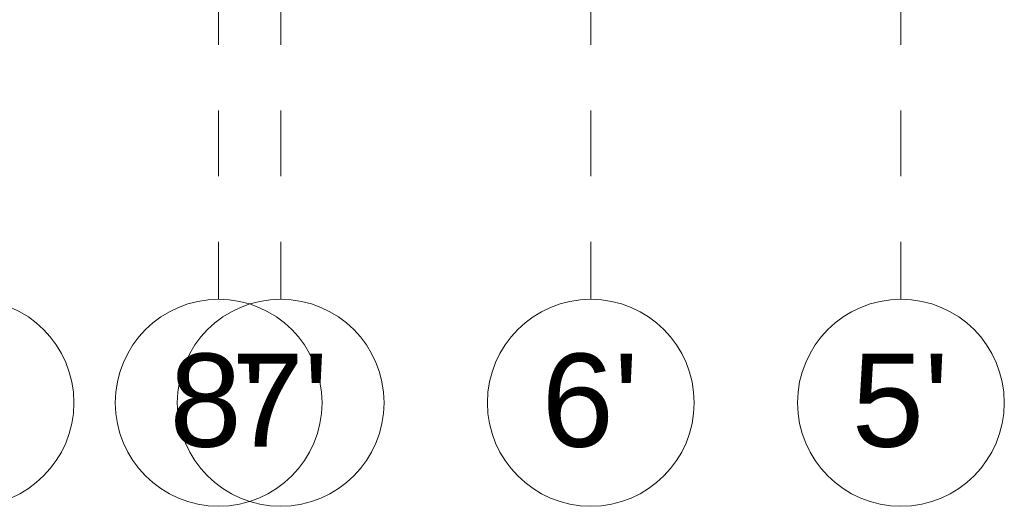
# Model space of a CAD drawing. Header units: millimetres. Extents: x -76482 to 3644, y -39128 to 75172.
# Tile 37 of 149: x -32915 to -23390, y -24570 to -19868. Entities that reach past the tile are written whole.
import ezdxf

# ---------------------------------------------------------------- set-up
doc = ezdxf.new("R2010")
doc.units = ezdxf.units.MM
doc.linetypes.add('Grid Line', pattern=[4445, 2540, -635, 635, -635])
doc.layers.add('Grids-1', color=7, linetype='Continuous', lineweight=9, true_color=0xaaaaaa)
doc.layers.add('Grids-2', color=7, linetype='Grid Line', lineweight=9, true_color=0xaaaaaa)
doc.styles.add('Arial', font='arial.ttf', dxfattribs={"height": 900})

# ---------------------------------------------------------------- blocks, each defined once
blk = doc.blocks.new('Grid - M_Grid Head - Circle-24584-2_ korruse plaan')
at = {"layer": 'Grids-1'}
blk.add_circle((0, 0), 5, dxfattribs=at)

msp = doc.modelspace()

# ---------------------------------------------------------------- linework, layer by layer
at = {"layer": 'Grids-2'}
for p, q in [((-30990, -17569.7), (-30990, -22569.7)), ((-30390, -17569.7), (-30390, -22569.7)), ((-27390, -17569.7), (-27390, -22569.7)), ((-24390, -17569.7), (-24390, -22569.7))]:
    msp.add_line(p, q, dxfattribs=at)

# ---------------------------------------------------------------- block references
at = {"layer": 'Grids-1', "xscale": 199.9999999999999, "yscale": 199.9999999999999, "zscale": 199.9999999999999, "rotation": 180}
for p in [(-33390, -23569.7), (-30990, -23569.7), (-30390, -23569.7), (-27390, -23569.7), (-24390, -23569.7)]:
    msp.add_blockref('Grid - M_Grid Head - Circle-24584-2_ korruse plaan', p, dxfattribs=at)

# ---------------------------------------------------------------- texts
at = {"layer": 'Grids-1', "char_height": 900, "width": 1138.396, "attachment_point": 1, "style": 'Arial'}
for s, insert in [("8'", (-31465.8, -23094.3)), ("7'", (-30865.8, -23094.3)), ("6'", (-27865.8, -23094.3)), ("5'", (-24865.8, -23094.3))]:
    msp.add_mtext(s, dxfattribs=dict(at, insert=insert))

doc.saveas('drawing.dxf')
